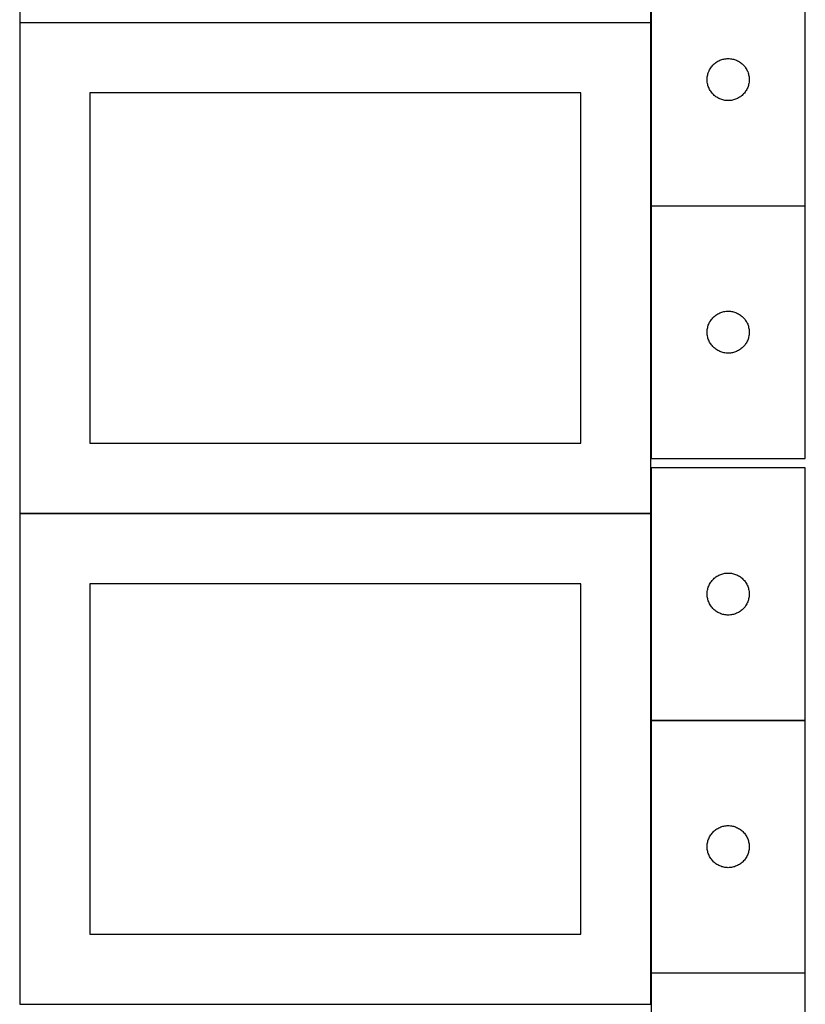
# Model space of a CAD drawing. Header units: millimetres. Extents: x 7 to 1493, y 7 to 2993.
# Tile 3 of 12: x 908 to 1468, y 708 to 1410. Entities that reach past the tile are written whole.
import ezdxf

# ---------------------------------------------------------------- set-up
doc = ezdxf.new("R2010")
doc.units = ezdxf.units.MM
doc.layers.add('COMMON', color=5, linetype='CONTINUOUS', true_color=0x0000ff)
doc.layers.add('CUT', color=7, linetype='CONTINUOUS', true_color=0x000000)

msp = doc.modelspace()

# ---------------------------------------------------------------- linework, layer by layer
at = {"layer": 'COMMON'}
for p, q in [((1358.349577, 1457.198183), (1358.349577, 1407.95454)), ((908.149576, 1407.754539), (908.149576, 1059.774326)), ((908.249577, 1407.854539), (1358.249577, 1407.854539)), ((1358.349577, 1407.754539), (1358.349577, 1277.198183)), ((1358.349577, 1276.998182), (1358.349577, 1096.998182)), ((1358.449578, 1277.098182), (1468.449578, 1277.098182)), ((1358.349577, 1090.174346), (1358.349577, 1057.754539)), ((908.149576, 1057.554538), (908.149576, 709.574325)), ((1358.249577, 1057.654539), (908.249577, 1057.654539)), ((1358.349577, 1057.554538), (1358.349577, 910.174346)), ((1358.349577, 909.974345), (1358.349577, 729.974345)), ((1358.449578, 910.074345), (1468.449578, 910.074345)), ((1358.349577, 729.774344), (1358.349577, 707.554538)), ((1358.449578, 729.874344), (1468.449578, 729.874344))]:
    msp.add_line(p, q, dxfattribs=at)
at = {"layer": 'CUT'}
for p, q in [((908.249577, 1757.95454), (908.249577, 1407.95454)), ((1358.249577, 1407.95454), (1358.249577, 1757.95454)), ((1358.449578, 1457.198183), (1358.449578, 1277.198183)), ((1468.449578, 1277.198183), (1468.449578, 1457.198183)), ((908.249577, 1407.95454), (1358.249577, 1407.95454)), ((1358.249577, 1407.754539), (908.249577, 1407.754539)), ((908.249577, 1407.754539), (908.249577, 1057.754539)), ((1358.249577, 1057.754539), (1358.249577, 1407.754539)), ((1401.451989, 1376.201397), (1401.931371, 1376.807081)), ((1401.931371, 1376.807081), (1402.441297, 1377.387283)), ((1402.441297, 1377.387283), (1402.980416, 1377.940466)), ((1402.980416, 1377.940466), (1403.547296, 1378.465162)), ((1403.547296, 1378.465162), (1404.140436, 1378.95998)), ((1404.140436, 1378.95998), (1404.758261, 1379.423608)), ((1404.758261, 1379.423608), (1405.399135, 1379.854817)), ((1405.399135, 1379.854817), (1406.061357, 1380.252462)), ((1406.061357, 1380.252462), (1406.743171, 1380.615489)), ((1406.743171, 1380.615489), (1407.442769, 1380.942937)), ((1407.442769, 1380.942937), (1408.158297, 1381.233935)), ((1408.158297, 1381.233935), (1408.887855, 1381.487714)), ((1408.887855, 1381.487714), (1409.629511, 1381.703599)), ((1409.629511, 1381.703599), (1410.381297, 1381.881018)), ((1410.381297, 1381.881018), (1411.141219, 1382.019502)), ((1411.141219, 1382.019502), (1411.907263, 1382.118681)), ((1411.907263, 1382.118681), (1412.677397, 1382.178294)), ((1412.677397, 1382.178294), (1413.449578, 1382.198183)), ((1413.449578, 1382.198183), (1414.221759, 1382.178294)), ((1414.221759, 1382.178294), (1414.991893, 1382.118681)), ((1414.991893, 1382.118681), (1415.757937, 1382.019502)), ((1415.757937, 1382.019502), (1416.517859, 1381.881018)), ((1416.517859, 1381.881018), (1417.269645, 1381.703599)), ((1417.269645, 1381.703599), (1418.0113, 1381.487714)), ((1418.0113, 1381.487714), (1418.740859, 1381.233935)), ((1418.740859, 1381.233935), (1419.456386, 1380.942937)), ((1419.456386, 1380.942937), (1420.155985, 1380.615489)), ((1420.155985, 1380.615489), (1420.837799, 1380.252462)), ((1420.837799, 1380.252462), (1421.500021, 1379.854817)), ((1421.500021, 1379.854817), (1422.140894, 1379.423608)), ((1422.140894, 1379.423608), (1422.75872, 1378.95998)), ((1422.75872, 1378.95998), (1423.35186, 1378.465162)), ((1423.35186, 1378.465162), (1423.91874, 1377.940466)), ((1423.91874, 1377.940466), (1424.457858, 1377.387283)), ((1424.457858, 1377.387283), (1424.967785, 1376.807081)), ((1424.967785, 1376.807081), (1425.447167, 1376.201397)), ((1398.573738, 1369.124158), (1398.692609, 1369.887395)), ((1398.692609, 1369.887395), (1398.850612, 1370.643499)), ((1398.850612, 1370.643499), (1399.04733, 1371.390468)), ((1399.04733, 1371.390468), (1399.282239, 1372.126319)), ((1399.282239, 1372.126319), (1399.554718, 1372.849102)), ((1399.554718, 1372.849102), (1399.864044, 1373.556899)), ((1399.864044, 1373.556899), (1400.209396, 1374.247834)), ((1400.209396, 1374.247834), (1400.589858, 1374.920075)), ((1400.589858, 1374.920075), (1401.004423, 1375.571839)), ((1401.004423, 1375.571839), (1401.451989, 1376.201397)), ((1425.447167, 1376.201397), (1425.894733, 1375.571839)), ((1425.894733, 1375.571839), (1426.309297, 1374.920075)), ((1426.309297, 1374.920075), (1426.68976, 1374.247834)), ((1426.68976, 1374.247834), (1427.035112, 1373.556899)), ((1427.035112, 1373.556899), (1427.344437, 1372.849102)), ((1427.344437, 1372.849102), (1427.616916, 1372.126319)), ((1427.616916, 1372.126319), (1427.851826, 1371.390468)), ((1427.851826, 1371.390468), (1428.048544, 1370.643499)), ((1428.048544, 1370.643499), (1428.206547, 1369.887395)), ((1428.206547, 1369.887395), (1428.325418, 1369.124158)), ((1398.454551, 1367.584402), (1398.494315, 1368.355815)), ((1398.454551, 1366.811964), (1398.454551, 1367.584402)), ((1398.494315, 1366.040551), (1398.454551, 1366.811964)), ((1398.494315, 1368.355815), (1398.573738, 1369.124158)), ((1398.573738, 1365.272208), (1398.494315, 1366.040551)), ((1398.692609, 1364.508972), (1398.573738, 1365.272208)), ((1398.850612, 1363.752867), (1398.692609, 1364.508972)), ((1399.04733, 1363.005899), (1398.850612, 1363.752867)), ((1399.282239, 1362.270047), (1399.04733, 1363.005899)), ((1427.851826, 1363.005899), (1427.616916, 1362.270047)), ((1428.048544, 1363.752867), (1427.851826, 1363.005899)), ((1428.206547, 1364.508972), (1428.048544, 1363.752867)), ((1428.325418, 1365.272208), (1428.206547, 1364.508972)), ((1428.325418, 1369.124158), (1428.404841, 1368.355815)), ((1428.404841, 1366.040551), (1428.325418, 1365.272208)), ((1428.404841, 1368.355815), (1428.444605, 1367.584402)), ((1428.444605, 1366.811964), (1428.404841, 1366.040551)), ((1428.444605, 1367.584402), (1428.444605, 1366.811964)), ((1308.249577, 1357.754539), (958.249577, 1357.754539)), ((958.249577, 1357.754539), (958.249577, 1107.754539)), ((1308.249577, 1107.754539), (1308.249577, 1357.754539)), ((1399.554718, 1361.547265), (1399.282239, 1362.270047)), ((1399.864044, 1360.839467), (1399.554718, 1361.547265)), ((1400.209396, 1360.148532), (1399.864044, 1360.839467)), ((1400.589858, 1359.476291), (1400.209396, 1360.148532)), ((1401.004423, 1358.824527), (1400.589858, 1359.476291)), ((1401.451989, 1358.194969), (1401.004423, 1358.824527)), ((1401.931371, 1357.589285), (1401.451989, 1358.194969)), ((1402.441297, 1357.009083), (1401.931371, 1357.589285)), ((1402.980416, 1356.4559), (1402.441297, 1357.009083)), ((1403.547296, 1355.931204), (1402.980416, 1356.4559)), ((1404.140436, 1355.436386), (1403.547296, 1355.931204)), ((1423.35186, 1355.931204), (1422.75872, 1355.436386)), ((1423.91874, 1356.4559), (1423.35186, 1355.931204)), ((1424.457858, 1357.009083), (1423.91874, 1356.4559)), ((1424.967785, 1357.589285), (1424.457858, 1357.009083)), ((1425.447167, 1358.194969), (1424.967785, 1357.589285)), ((1425.894733, 1358.824527), (1425.447167, 1358.194969)), ((1426.309297, 1359.476291), (1425.894733, 1358.824527)), ((1426.68976, 1360.148532), (1426.309297, 1359.476291)), ((1427.035112, 1360.839467), (1426.68976, 1360.148532)), ((1427.344437, 1361.547265), (1427.035112, 1360.839467)), ((1427.616916, 1362.270047), (1427.344437, 1361.547265)), ((1404.758261, 1354.972758), (1404.140436, 1355.436386)), ((1405.399135, 1354.54155), (1404.758261, 1354.972758)), ((1406.061357, 1354.143905), (1405.399135, 1354.54155)), ((1406.743171, 1353.780877), (1406.061357, 1354.143905)), ((1407.442769, 1353.45343), (1406.743171, 1353.780877)), ((1408.158297, 1353.162431), (1407.442769, 1353.45343)), ((1408.887855, 1352.908652), (1408.158297, 1353.162431)), ((1409.629511, 1352.692767), (1408.887855, 1352.908652)), ((1410.381297, 1352.515348), (1409.629511, 1352.692767)), ((1411.141219, 1352.376865), (1410.381297, 1352.515348)), ((1411.907263, 1352.277685), (1411.141219, 1352.376865)), ((1412.677397, 1352.218072), (1411.907263, 1352.277685)), ((1413.449578, 1352.198183), (1412.677397, 1352.218072)), ((1414.221759, 1352.218072), (1413.449578, 1352.198183)), ((1414.991893, 1352.277685), (1414.221759, 1352.218072)), ((1415.757937, 1352.376865), (1414.991893, 1352.277685)), ((1416.517859, 1352.515348), (1415.757937, 1352.376865)), ((1417.269645, 1352.692767), (1416.517859, 1352.515348)), ((1418.0113, 1352.908652), (1417.269645, 1352.692767)), ((1418.740859, 1353.162431), (1418.0113, 1352.908652)), ((1419.456386, 1353.45343), (1418.740859, 1353.162431)), ((1420.155985, 1353.780877), (1419.456386, 1353.45343)), ((1420.837799, 1354.143905), (1420.155985, 1353.780877)), ((1421.500021, 1354.54155), (1420.837799, 1354.143905)), ((1422.140894, 1354.972758), (1421.500021, 1354.54155)), ((1422.75872, 1355.436386), (1422.140894, 1354.972758)), ((1358.449578, 1277.198183), (1468.449578, 1277.198183)), ((1468.449578, 1276.998182), (1358.449578, 1276.998182)), ((1358.449578, 1276.998182), (1358.449578, 1096.998182)), ((1468.449578, 1096.998182), (1468.449578, 1276.998182)), ((1408.158297, 1201.033934), (1408.887855, 1201.287713)), ((1408.887855, 1201.287713), (1409.629511, 1201.503598)), ((1409.629511, 1201.503598), (1410.381297, 1201.681017)), ((1410.381297, 1201.681017), (1411.141219, 1201.819501)), ((1411.141219, 1201.819501), (1411.907263, 1201.91868)), ((1411.907263, 1201.91868), (1412.677397, 1201.978293)), ((1412.677397, 1201.978293), (1413.449578, 1201.998182)), ((1413.449578, 1201.998182), (1414.221759, 1201.978293)), ((1414.221759, 1201.978293), (1414.991893, 1201.91868)), ((1414.991893, 1201.91868), (1415.757937, 1201.819501)), ((1415.757937, 1201.819501), (1416.517859, 1201.681017)), ((1416.517859, 1201.681017), (1417.269645, 1201.503598)), ((1417.269645, 1201.503598), (1418.0113, 1201.287713)), ((1418.0113, 1201.287713), (1418.740859, 1201.033934)), ((1400.209396, 1194.047833), (1400.589858, 1194.720074)), ((1400.589858, 1194.720074), (1401.004423, 1195.371838)), ((1401.004423, 1195.371838), (1401.451989, 1196.001396)), ((1401.451989, 1196.001396), (1401.931371, 1196.60708)), ((1401.931371, 1196.60708), (1402.441297, 1197.187282)), ((1402.441297, 1197.187282), (1402.980416, 1197.740465)), ((1402.980416, 1197.740465), (1403.547296, 1198.265161)), ((1403.547296, 1198.265161), (1404.140436, 1198.759979)), ((1404.140436, 1198.759979), (1404.758261, 1199.223607)), ((1404.758261, 1199.223607), (1405.399135, 1199.654816)), ((1405.399135, 1199.654816), (1406.061357, 1200.052461)), ((1406.061357, 1200.052461), (1406.743171, 1200.415488)), ((1406.743171, 1200.415488), (1407.442769, 1200.742936)), ((1407.442769, 1200.742936), (1408.158297, 1201.033934)), ((1418.740859, 1201.033934), (1419.456386, 1200.742936)), ((1419.456386, 1200.742936), (1420.155985, 1200.415488)), ((1420.155985, 1200.415488), (1420.837799, 1200.052461)), ((1420.837799, 1200.052461), (1421.500021, 1199.654816)), ((1421.500021, 1199.654816), (1422.140894, 1199.223607)), ((1422.140894, 1199.223607), (1422.75872, 1198.759979)), ((1422.75872, 1198.759979), (1423.35186, 1198.265161)), ((1423.35186, 1198.265161), (1423.91874, 1197.740465)), ((1423.91874, 1197.740465), (1424.457858, 1197.187282)), ((1424.457858, 1197.187282), (1424.967785, 1196.60708)), ((1424.967785, 1196.60708), (1425.447167, 1196.001396)), ((1425.447167, 1196.001396), (1425.894733, 1195.371838)), ((1425.894733, 1195.371838), (1426.309297, 1194.720074)), ((1426.309297, 1194.720074), (1426.68976, 1194.047833)), ((1398.454551, 1187.384401), (1398.494315, 1188.155814)), ((1398.454551, 1186.611963), (1398.454551, 1187.384401)), ((1398.494315, 1188.155814), (1398.573738, 1188.924157)), ((1398.573738, 1188.924157), (1398.692609, 1189.687394)), ((1398.692609, 1189.687394), (1398.850612, 1190.443498)), ((1398.850612, 1190.443498), (1399.04733, 1191.190467)), ((1399.04733, 1191.190467), (1399.282239, 1191.926318)), ((1399.282239, 1191.926318), (1399.554718, 1192.649101)), ((1399.554718, 1192.649101), (1399.864044, 1193.356898)), ((1399.864044, 1193.356898), (1400.209396, 1194.047833)), ((1426.68976, 1194.047833), (1427.035112, 1193.356898)), ((1427.035112, 1193.356898), (1427.344437, 1192.649101)), ((1427.344437, 1192.649101), (1427.616916, 1191.926318)), ((1427.616916, 1191.926318), (1427.851826, 1191.190467)), ((1427.851826, 1191.190467), (1428.048544, 1190.443498)), ((1428.048544, 1190.443498), (1428.206547, 1189.687394)), ((1428.206547, 1189.687394), (1428.325418, 1188.924157)), ((1428.325418, 1188.924157), (1428.404841, 1188.155814)), ((1428.404841, 1188.155814), (1428.444605, 1187.384401)), ((1428.444605, 1187.384401), (1428.444605, 1186.611963)), ((1398.494315, 1185.84055), (1398.454551, 1186.611963)), ((1398.573738, 1185.072207), (1398.494315, 1185.84055)), ((1398.692609, 1184.308971), (1398.573738, 1185.072207)), ((1398.850612, 1183.552866), (1398.692609, 1184.308971)), ((1399.04733, 1182.805898), (1398.850612, 1183.552866)), ((1399.282239, 1182.070046), (1399.04733, 1182.805898)), ((1399.554718, 1181.347264), (1399.282239, 1182.070046)), ((1399.864044, 1180.639466), (1399.554718, 1181.347264)), ((1400.209396, 1179.948531), (1399.864044, 1180.639466)), ((1427.035112, 1180.639466), (1426.68976, 1179.948531)), ((1427.344437, 1181.347264), (1427.035112, 1180.639466)), ((1427.616916, 1182.070046), (1427.344437, 1181.347264)), ((1427.851826, 1182.805898), (1427.616916, 1182.070046)), ((1428.048544, 1183.552866), (1427.851826, 1182.805898)), ((1428.206547, 1184.308971), (1428.048544, 1183.552866)), ((1428.325418, 1185.072207), (1428.206547, 1184.308971)), ((1428.404841, 1185.84055), (1428.325418, 1185.072207)), ((1428.444605, 1186.611963), (1428.404841, 1185.84055)), ((1400.589858, 1179.27629), (1400.209396, 1179.948531)), ((1401.004423, 1178.624526), (1400.589858, 1179.27629)), ((1401.451989, 1177.994968), (1401.004423, 1178.624526)), ((1401.931371, 1177.389284), (1401.451989, 1177.994968)), ((1402.441297, 1176.809082), (1401.931371, 1177.389284)), ((1402.980416, 1176.255899), (1402.441297, 1176.809082)), ((1403.547296, 1175.731203), (1402.980416, 1176.255899)), ((1404.140436, 1175.236385), (1403.547296, 1175.731203)), ((1404.758261, 1174.772757), (1404.140436, 1175.236385)), ((1405.399135, 1174.341549), (1404.758261, 1174.772757)), ((1406.061357, 1173.943904), (1405.399135, 1174.341549)), ((1406.743171, 1173.580876), (1406.061357, 1173.943904)), ((1407.442769, 1173.253429), (1406.743171, 1173.580876)), ((1408.158297, 1172.96243), (1407.442769, 1173.253429)), ((1419.456386, 1173.253429), (1418.740859, 1172.96243)), ((1420.155985, 1173.580876), (1419.456386, 1173.253429)), ((1420.837799, 1173.943904), (1420.155985, 1173.580876)), ((1421.500021, 1174.341549), (1420.837799, 1173.943904)), ((1422.140894, 1174.772757), (1421.500021, 1174.341549)), ((1422.75872, 1175.236385), (1422.140894, 1174.772757)), ((1423.35186, 1175.731203), (1422.75872, 1175.236385)), ((1423.91874, 1176.255899), (1423.35186, 1175.731203)), ((1424.457858, 1176.809082), (1423.91874, 1176.255899)), ((1424.967785, 1177.389284), (1424.457858, 1176.809082)), ((1425.447167, 1177.994968), (1424.967785, 1177.389284)), ((1425.894733, 1178.624526), (1425.447167, 1177.994968)), ((1426.309297, 1179.27629), (1425.894733, 1178.624526)), ((1426.68976, 1179.948531), (1426.309297, 1179.27629)), ((1408.887855, 1172.708651), (1408.158297, 1172.96243)), ((1409.629511, 1172.492766), (1408.887855, 1172.708651)), ((1410.381297, 1172.315347), (1409.629511, 1172.492766)), ((1411.141219, 1172.176864), (1410.381297, 1172.315347)), ((1411.907263, 1172.077684), (1411.141219, 1172.176864)), ((1412.677397, 1172.018071), (1411.907263, 1172.077684)), ((1413.449578, 1171.998182), (1412.677397, 1172.018071)), ((1414.221759, 1172.018071), (1413.449578, 1171.998182)), ((1414.991893, 1172.077684), (1414.221759, 1172.018071)), ((1415.757937, 1172.176864), (1414.991893, 1172.077684)), ((1416.517859, 1172.315347), (1415.757937, 1172.176864)), ((1417.269645, 1172.492766), (1416.517859, 1172.315347)), ((1418.0113, 1172.708651), (1417.269645, 1172.492766)), ((1418.740859, 1172.96243), (1418.0113, 1172.708651)), ((958.249577, 1107.754539), (1308.249577, 1107.754539)), ((1358.449578, 1096.998182), (1468.449578, 1096.998182)), ((1468.449578, 1090.174346), (1358.449578, 1090.174346)), ((1358.449578, 1090.174346), (1358.449578, 910.174346)), ((1468.449578, 910.174346), (1468.449578, 1090.174346)), ((908.249577, 1057.754539), (1358.249577, 1057.754539)), ((1358.249577, 1057.554538), (908.249577, 1057.554538)), ((908.249577, 1057.554538), (908.249577, 707.554538)), ((1358.249577, 707.554538), (1358.249577, 1057.554538)), ((1403.547296, 1011.441325), (1404.140436, 1011.936143)), ((1404.140436, 1011.936143), (1404.758261, 1012.399771)), ((1404.758261, 1012.399771), (1405.399135, 1012.830979)), ((1405.399135, 1012.830979), (1406.061357, 1013.228624)), ((1406.061357, 1013.228624), (1406.743171, 1013.591652)), ((1406.743171, 1013.591652), (1407.442769, 1013.919099)), ((1407.442769, 1013.919099), (1408.158297, 1014.210098)), ((1408.158297, 1014.210098), (1408.887855, 1014.463877)), ((1408.887855, 1014.463877), (1409.629511, 1014.679762)), ((1409.629511, 1014.679762), (1410.381297, 1014.857181)), ((1410.381297, 1014.857181), (1411.141219, 1014.995664)), ((1411.141219, 1014.995664), (1411.907263, 1015.094844)), ((1411.907263, 1015.094844), (1412.677397, 1015.154457)), ((1412.677397, 1015.154457), (1413.449578, 1015.174346)), ((1413.449578, 1015.174346), (1414.221759, 1015.154457)), ((1414.221759, 1015.154457), (1414.991893, 1015.094844)), ((1414.991893, 1015.094844), (1415.757937, 1014.995664)), ((1415.757937, 1014.995664), (1416.517859, 1014.857181)), ((1416.517859, 1014.857181), (1417.269645, 1014.679762)), ((1417.269645, 1014.679762), (1418.0113, 1014.463877)), ((1418.0113, 1014.463877), (1418.740859, 1014.210098)), ((1418.740859, 1014.210098), (1419.456386, 1013.919099)), ((1419.456386, 1013.919099), (1420.155985, 1013.591652)), ((1420.155985, 1013.591652), (1420.837799, 1013.228624)), ((1420.837799, 1013.228624), (1421.500021, 1012.830979)), ((1421.500021, 1012.830979), (1422.140894, 1012.399771)), ((1422.140894, 1012.399771), (1422.75872, 1011.936143)), ((1422.75872, 1011.936143), (1423.35186, 1011.441325)), ((1308.249577, 1007.554538), (958.249577, 1007.554538)), ((958.249577, 1007.554538), (958.249577, 757.554538)), ((1308.249577, 757.554538), (1308.249577, 1007.554538)), ((1399.04733, 1004.36663), (1399.282239, 1005.102482)), ((1399.282239, 1005.102482), (1399.554718, 1005.825264)), ((1399.554718, 1005.825264), (1399.864044, 1006.533062)), ((1399.864044, 1006.533062), (1400.209396, 1007.223997)), ((1400.209396, 1007.223997), (1400.589858, 1007.896238)), ((1400.589858, 1007.896238), (1401.004423, 1008.548002)), ((1401.004423, 1008.548002), (1401.451989, 1009.17756)), ((1401.451989, 1009.17756), (1401.931371, 1009.783243)), ((1401.931371, 1009.783243), (1402.441297, 1010.363446)), ((1402.441297, 1010.363446), (1402.980416, 1010.916629)), ((1402.980416, 1010.916629), (1403.547296, 1011.441325)), ((1423.35186, 1011.441325), (1423.91874, 1010.916629)), ((1423.91874, 1010.916629), (1424.457858, 1010.363446)), ((1424.457858, 1010.363446), (1424.967785, 1009.783243)), ((1424.967785, 1009.783243), (1425.447167, 1009.17756)), ((1425.447167, 1009.17756), (1425.894733, 1008.548002)), ((1425.894733, 1008.548002), (1426.309297, 1007.896238)), ((1426.309297, 1007.896238), (1426.68976, 1007.223997)), ((1426.68976, 1007.223997), (1427.035112, 1006.533062)), ((1427.035112, 1006.533062), (1427.344437, 1005.825264)), ((1427.344437, 1005.825264), (1427.616916, 1005.102482)), ((1427.616916, 1005.102482), (1427.851826, 1004.36663)), ((1398.454551, 1000.560565), (1398.494315, 1001.331978)), ((1398.454551, 999.788127), (1398.454551, 1000.560565)), ((1398.494315, 999.016714), (1398.454551, 999.788127)), ((1398.494315, 1001.331978), (1398.573738, 1002.100321)), ((1398.573738, 998.24837), (1398.494315, 999.016714)), ((1398.573738, 1002.100321), (1398.692609, 1002.863557)), ((1398.692609, 997.485134), (1398.573738, 998.24837)), ((1398.692609, 1002.863557), (1398.850612, 1003.619662)), ((1398.850612, 996.72903), (1398.692609, 997.485134)), ((1398.850612, 1003.619662), (1399.04733, 1004.36663)), ((1427.851826, 1004.36663), (1428.048544, 1003.619662)), ((1428.048544, 1003.619662), (1428.206547, 1002.863557)), ((1428.206547, 997.485134), (1428.048544, 996.72903)), ((1428.206547, 1002.863557), (1428.325418, 1002.100321)), ((1428.325418, 998.24837), (1428.206547, 997.485134)), ((1428.325418, 1002.100321), (1428.404841, 1001.331978)), ((1428.404841, 999.016714), (1428.325418, 998.24837)), ((1428.404841, 1001.331978), (1428.444605, 1000.560565)), ((1428.444605, 999.788127), (1428.404841, 999.016714)), ((1428.444605, 1000.560565), (1428.444605, 999.788127)), ((1399.04733, 995.982061), (1398.850612, 996.72903)), ((1399.282239, 995.24621), (1399.04733, 995.982061)), ((1399.554718, 994.523427), (1399.282239, 995.24621)), ((1399.864044, 993.81563), (1399.554718, 994.523427)), ((1400.209396, 993.124695), (1399.864044, 993.81563)), ((1400.589858, 992.452454), (1400.209396, 993.124695)), ((1401.004423, 991.80069), (1400.589858, 992.452454)), ((1401.451989, 991.171132), (1401.004423, 991.80069)), ((1401.931371, 990.565448), (1401.451989, 991.171132)), ((1402.441297, 989.985246), (1401.931371, 990.565448)), ((1424.967785, 990.565448), (1424.457858, 989.985246)), ((1425.447167, 991.171132), (1424.967785, 990.565448)), ((1425.894733, 991.80069), (1425.447167, 991.171132)), ((1426.309297, 992.452454), (1425.894733, 991.80069)), ((1426.68976, 993.124695), (1426.309297, 992.452454)), ((1427.035112, 993.81563), (1426.68976, 993.124695)), ((1427.344437, 994.523427), (1427.035112, 993.81563)), ((1427.616916, 995.24621), (1427.344437, 994.523427)), ((1427.851826, 995.982061), (1427.616916, 995.24621)), ((1428.048544, 996.72903), (1427.851826, 995.982061)), ((1402.980416, 989.432063), (1402.441297, 989.985246)), ((1403.547296, 988.907367), (1402.980416, 989.432063)), ((1404.140436, 988.412549), (1403.547296, 988.907367)), ((1404.758261, 987.948921), (1404.140436, 988.412549)), ((1405.399135, 987.517712), (1404.758261, 987.948921)), ((1406.061357, 987.120067), (1405.399135, 987.517712)), ((1406.743171, 986.75704), (1406.061357, 987.120067)), ((1407.442769, 986.429592), (1406.743171, 986.75704)), ((1408.158297, 986.138594), (1407.442769, 986.429592)), ((1408.887855, 985.884815), (1408.158297, 986.138594)), ((1409.629511, 985.66893), (1408.887855, 985.884815)), ((1410.381297, 985.491511), (1409.629511, 985.66893)), ((1411.141219, 985.353027), (1410.381297, 985.491511)), ((1411.907263, 985.253848), (1411.141219, 985.353027)), ((1412.677397, 985.194234), (1411.907263, 985.253848)), ((1413.449578, 985.174346), (1412.677397, 985.194234)), ((1414.221759, 985.194234), (1413.449578, 985.174346)), ((1414.991893, 985.253848), (1414.221759, 985.194234)), ((1415.757937, 985.353027), (1414.991893, 985.253848)), ((1416.517859, 985.491511), (1415.757937, 985.353027)), ((1417.269645, 985.66893), (1416.517859, 985.491511)), ((1418.0113, 985.884815), (1417.269645, 985.66893)), ((1418.740859, 986.138594), (1418.0113, 985.884815)), ((1419.456386, 986.429592), (1418.740859, 986.138594)), ((1420.155985, 986.75704), (1419.456386, 986.429592)), ((1420.837799, 987.120067), (1420.155985, 986.75704)), ((1421.500021, 987.517712), (1420.837799, 987.120067)), ((1422.140894, 987.948921), (1421.500021, 987.517712)), ((1422.75872, 988.412549), (1422.140894, 987.948921)), ((1423.35186, 988.907367), (1422.75872, 988.412549)), ((1423.91874, 989.432063), (1423.35186, 988.907367)), ((1424.457858, 989.985246), (1423.91874, 989.432063)), ((1358.449578, 910.174346), (1468.449578, 910.174346)), ((1468.449578, 909.974345), (1358.449578, 909.974345)), ((1358.449578, 909.974345), (1358.449578, 729.974345)), ((1468.449578, 729.974345), (1468.449578, 909.974345)), ((1401.004423, 828.348001), (1401.451989, 828.977559)), ((1401.451989, 828.977559), (1401.931371, 829.583242)), ((1401.931371, 829.583242), (1402.441297, 830.163445)), ((1402.441297, 830.163445), (1402.980416, 830.716628)), ((1402.980416, 830.716628), (1403.547296, 831.241324)), ((1403.547296, 831.241324), (1404.140436, 831.736142)), ((1404.140436, 831.736142), (1404.758261, 832.19977)), ((1404.758261, 832.19977), (1405.399135, 832.630978)), ((1405.399135, 832.630978), (1406.061357, 833.028623)), ((1406.061357, 833.028623), (1406.743171, 833.391651)), ((1406.743171, 833.391651), (1407.442769, 833.719098)), ((1407.442769, 833.719098), (1408.158297, 834.010097)), ((1408.158297, 834.010097), (1408.887855, 834.263876)), ((1408.887855, 834.263876), (1409.629511, 834.479761)), ((1409.629511, 834.479761), (1410.381297, 834.65718)), ((1410.381297, 834.65718), (1411.141219, 834.795663)), ((1411.141219, 834.795663), (1411.907263, 834.894843)), ((1411.907263, 834.894843), (1412.677397, 834.954456)), ((1412.677397, 834.954456), (1413.449578, 834.974345)), ((1413.449578, 834.974345), (1414.221759, 834.954456)), ((1414.221759, 834.954456), (1414.991893, 834.894843)), ((1414.991893, 834.894843), (1415.757937, 834.795663)), ((1415.757937, 834.795663), (1416.517859, 834.65718)), ((1416.517859, 834.65718), (1417.269645, 834.479761)), ((1417.269645, 834.479761), (1418.0113, 834.263876)), ((1418.0113, 834.263876), (1418.740859, 834.010097)), ((1418.740859, 834.010097), (1419.456386, 833.719098)), ((1419.456386, 833.719098), (1420.155985, 833.391651)), ((1420.155985, 833.391651), (1420.837799, 833.028623)), ((1420.837799, 833.028623), (1421.500021, 832.630978)), ((1421.500021, 832.630978), (1422.140894, 832.19977)), ((1422.140894, 832.19977), (1422.75872, 831.736142)), ((1422.75872, 831.736142), (1423.35186, 831.241324)), ((1423.35186, 831.241324), (1423.91874, 830.716628)), ((1423.91874, 830.716628), (1424.457858, 830.163445)), ((1424.457858, 830.163445), (1424.967785, 829.583242)), ((1424.967785, 829.583242), (1425.447167, 828.977559)), ((1425.447167, 828.977559), (1425.894733, 828.348001)), ((1398.494315, 821.131977), (1398.573738, 821.90032)), ((1398.573738, 821.90032), (1398.692609, 822.663556)), ((1398.692609, 822.663556), (1398.850612, 823.419661)), ((1398.850612, 823.419661), (1399.04733, 824.166629)), ((1399.04733, 824.166629), (1399.282239, 824.902481)), ((1399.282239, 824.902481), (1399.554718, 825.625263)), ((1399.554718, 825.625263), (1399.864044, 826.333061)), ((1399.864044, 826.333061), (1400.209396, 827.023996)), ((1400.209396, 827.023996), (1400.589858, 827.696237)), ((1400.589858, 827.696237), (1401.004423, 828.348001)), ((1425.894733, 828.348001), (1426.309297, 827.696237)), ((1426.309297, 827.696237), (1426.68976, 827.023996)), ((1426.68976, 827.023996), (1427.035112, 826.333061)), ((1427.035112, 826.333061), (1427.344437, 825.625263)), ((1427.344437, 825.625263), (1427.616916, 824.902481)), ((1427.616916, 824.902481), (1427.851826, 824.166629)), ((1427.851826, 824.166629), (1428.048544, 823.419661)), ((1428.048544, 823.419661), (1428.206547, 822.663556)), ((1428.206547, 822.663556), (1428.325418, 821.90032)), ((1428.325418, 821.90032), (1428.404841, 821.131977)), ((1398.454551, 820.360564), (1398.494315, 821.131977)), ((1398.454551, 819.588126), (1398.454551, 820.360564)), ((1398.494315, 818.816713), (1398.454551, 819.588126)), ((1398.573738, 818.048369), (1398.494315, 818.816713)), ((1398.692609, 817.285133), (1398.573738, 818.048369)), ((1398.850612, 816.529029), (1398.692609, 817.285133)), ((1399.04733, 815.78206), (1398.850612, 816.529029)), ((1399.282239, 815.046209), (1399.04733, 815.78206)), ((1399.554718, 814.323426), (1399.282239, 815.046209)), ((1427.616916, 815.046209), (1427.344437, 814.323426)), ((1427.851826, 815.78206), (1427.616916, 815.046209)), ((1428.048544, 816.529029), (1427.851826, 815.78206)), ((1428.206547, 817.285133), (1428.048544, 816.529029)), ((1428.325418, 818.048369), (1428.206547, 817.285133)), ((1428.404841, 818.816713), (1428.325418, 818.048369)), ((1428.404841, 821.131977), (1428.444605, 820.360564)), ((1428.444605, 819.588126), (1428.404841, 818.816713)), ((1428.444605, 820.360564), (1428.444605, 819.588126)), ((1399.864044, 813.615629), (1399.554718, 814.323426)), ((1400.209396, 812.924694), (1399.864044, 813.615629)), ((1400.589858, 812.252453), (1400.209396, 812.924694)), ((1401.004423, 811.600689), (1400.589858, 812.252453)), ((1401.451989, 810.971131), (1401.004423, 811.600689)), ((1401.931371, 810.365447), (1401.451989, 810.971131)), ((1402.441297, 809.785245), (1401.931371, 810.365447)), ((1402.980416, 809.232062), (1402.441297, 809.785245)), ((1403.547296, 808.707366), (1402.980416, 809.232062)), ((1404.140436, 808.212548), (1403.547296, 808.707366)), ((1404.758261, 807.74892), (1404.140436, 808.212548)), ((1422.75872, 808.212548), (1422.140894, 807.74892)), ((1423.35186, 808.707366), (1422.75872, 808.212548)), ((1423.91874, 809.232062), (1423.35186, 808.707366)), ((1424.457858, 809.785245), (1423.91874, 809.232062)), ((1424.967785, 810.365447), (1424.457858, 809.785245)), ((1425.447167, 810.971131), (1424.967785, 810.365447)), ((1425.894733, 811.600689), (1425.447167, 810.971131)), ((1426.309297, 812.252453), (1425.894733, 811.600689)), ((1426.68976, 812.924694), (1426.309297, 812.252453)), ((1427.035112, 813.615629), (1426.68976, 812.924694)), ((1427.344437, 814.323426), (1427.035112, 813.615629)), ((1405.399135, 807.317711), (1404.758261, 807.74892)), ((1406.061357, 806.920066), (1405.399135, 807.317711)), ((1406.743171, 806.557039), (1406.061357, 806.920066)), ((1407.442769, 806.229591), (1406.743171, 806.557039)), ((1408.158297, 805.938593), (1407.442769, 806.229591)), ((1408.887855, 805.684814), (1408.158297, 805.938593)), ((1409.629511, 805.468929), (1408.887855, 805.684814)), ((1410.381297, 805.29151), (1409.629511, 805.468929)), ((1411.141219, 805.153026), (1410.381297, 805.29151)), ((1411.907263, 805.053847), (1411.141219, 805.153026)), ((1412.677397, 804.994233), (1411.907263, 805.053847)), ((1413.449578, 804.974345), (1412.677397, 804.994233)), ((1414.221759, 804.994233), (1413.449578, 804.974345)), ((1414.991893, 805.053847), (1414.221759, 804.994233)), ((1415.757937, 805.153026), (1414.991893, 805.053847)), ((1416.517859, 805.29151), (1415.757937, 805.153026)), ((1417.269645, 805.468929), (1416.517859, 805.29151)), ((1418.0113, 805.684814), (1417.269645, 805.468929)), ((1418.740859, 805.938593), (1418.0113, 805.684814)), ((1419.456386, 806.229591), (1418.740859, 805.938593)), ((1420.155985, 806.557039), (1419.456386, 806.229591)), ((1420.837799, 806.920066), (1420.155985, 806.557039)), ((1421.500021, 807.317711), (1420.837799, 806.920066)), ((1422.140894, 807.74892), (1421.500021, 807.317711)), ((958.249577, 757.554538), (1308.249577, 757.554538)), ((1358.449578, 729.974345), (1468.449578, 729.974345)), ((1468.449578, 729.774344), (1358.449578, 729.774344)), ((1358.449578, 729.774344), (1358.449578, 549.774344)), ((1468.449578, 549.774344), (1468.449578, 729.774344)), ((908.249577, 707.554538), (1358.249577, 707.554538))]:
    msp.add_line(p, q, dxfattribs=at)

doc.saveas('drawing.dxf')
